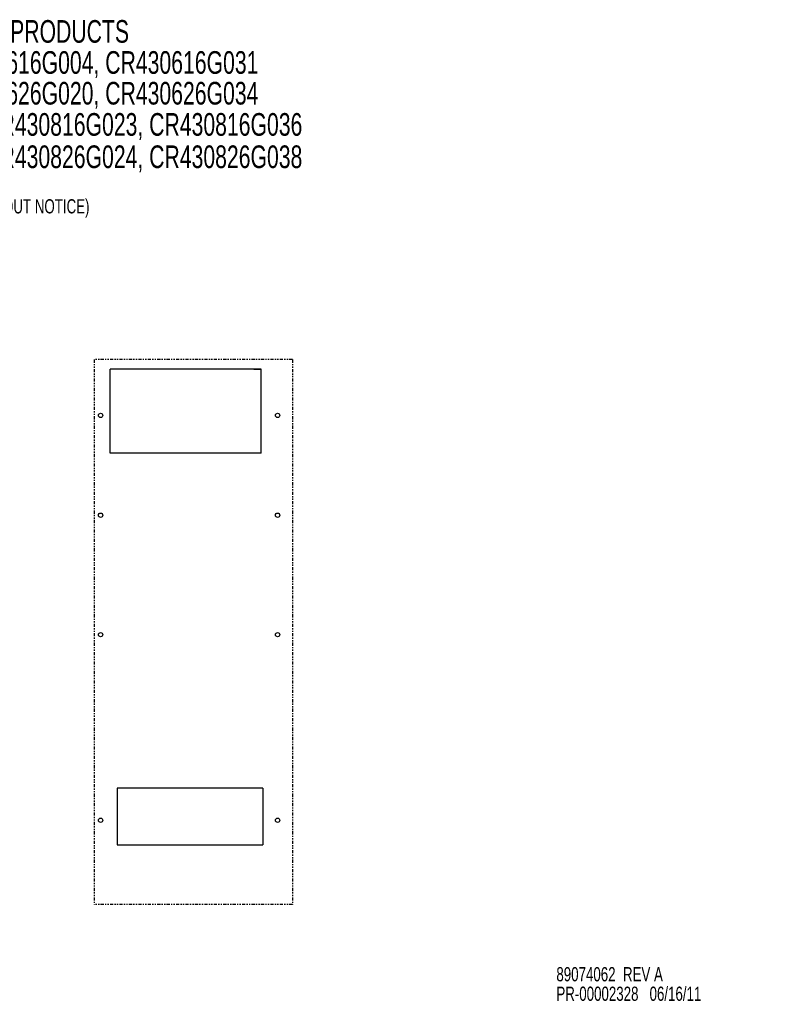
# Model space of a CAD drawing. Header units: inches. Extents: x 5 to 123, y 3 to 81.
# Tile 7 of 7: x 64 to 123, y 3 to 81. Entities that reach past the tile are written whole.
import ezdxf

# ---------------------------------------------------------------- set-up
doc = ezdxf.new("R2010")
doc.units = ezdxf.units.IN
doc.header["$MEASUREMENT"] = 0
doc.linetypes.add('PHANTOM', pattern=[0.5, 0.25, -0.05, 0.05, -0.05, 0.05, -0.05])
doc.layers.add('ACCESSORIES', color=11, linetype='Continuous')
doc.layers.add('TEXT', color=171, linetype='Continuous')
doc.styles.add('SLDTEXTSTYLE0', font='TXT', dxfattribs={"width": 0.7})

# ---------------------------------------------------------------- blocks, each defined once
blk = doc.blocks.new('SW_NOTE_0')
at = {"layer": 'TEXT', "color": 0, "char_height": 1.8, "attachment_point": 1, "style": 'SLDTEXTSTYLE0'}
for s, insert in [('PENTAIR TECHNICAL PRODUCTS', (0, 2.32)), ('CR430616G002H, CR430616G016, CR430616G013, CR430616G004, CR430616G031', (-28.322, -0.15))]:
    blk.add_mtext(s, dxfattribs=dict(at, insert=insert))
blk = doc.blocks.new('SW_NOTE_1')
at = {"layer": 'TEXT', "color": 0, "char_height": 1.13, "attachment_point": 1, "style": 'SLDTEXTSTYLE0'}
for s, insert in [('89074062  REV A', (0, 1.457)), ('PR-00002328   06/16/11', (0, -0.094))]:
    blk.add_mtext(s, dxfattribs=dict(at, insert=insert))

msp = doc.modelspace()

# ---------------------------------------------------------------- linework, layer by layer
at = {"layer": 'ACCESSORIES', "linetype": 'PHANTOM'}
for p, q in [((69.877, 53.866), (69.877, 10.556)), ((85.627, 53.866), (69.877, 53.866)), ((85.627, 53.866), (85.627, 10.556)), ((85.627, 10.556), (69.877, 10.556))]:
    msp.add_line(p, q, dxfattribs=at)
at = {"layer": 'ACCESSORIES'}
for p, q in [((83.135, 53.116), (71.13, 53.116)), ((71.13, 46.433), (71.13, 53.116)), ((82.57, 53.115), (83.135, 53.115)), ((83.135, 46.433), (83.135, 53.116)), ((83.135, 46.433), (71.13, 46.433)), ((71.707, 19.806), (71.707, 15.302)), ((83.287, 19.806), (83.287, 15.302)), ((71.707, 15.302), (83.287, 15.302))]:
    msp.add_line(p, q, dxfattribs=at)
at = {"layer": 'ACCESSORIES', "linetype": 'Continuous'}
msp.add_line((83.287, 19.806), (71.707, 19.806), dxfattribs=at)
for centre in [(70.377, 49.433), (84.446, 49.433), (70.377, 41.498), (84.446, 41.498), (70.377, 31.998), (84.446, 31.998), (70.377, 17.248), (84.446, 17.248)]:
    msp.add_circle(centre, 0.172, dxfattribs=at)

# ---------------------------------------------------------------- block references
at = {"layer": 'TEXT'}
for name, p in [('SW_NOTE_0', (45.396, 78.538)), ('SW_NOTE_1', (106.615, 4.111))]:
    msp.add_blockref(name, p, dxfattribs=at)

# ---------------------------------------------------------------- texts
at = {"layer": 'TEXT', "attachment_point": 1, "style": 'SLDTEXTSTYLE0'}
for s, insert, char_height in [('CR430626G002H, CR430626G018, CR430626G014, CR430626G020, CR430626G034', (17.073, 75.944), 1.8), ('CR430816G002H, CR430816G021, CR430816G038, CR430816G010, CR430816G023, CR430816G036', (7.452, 73.464), 1.8), ('CR430826G002H, CR430826G026, CR430826G037, CR430826G007, CR430826G024, CR430826G038', (7.452, 70.893), 1.8), ('(DATA SUBJECT TO CHANGE WITHOUT NOTICE)', (44.754, 66.618), 1.13)]:
    msp.add_mtext(s, dxfattribs=dict(at, insert=insert, char_height=char_height))

doc.saveas('drawing.dxf')
